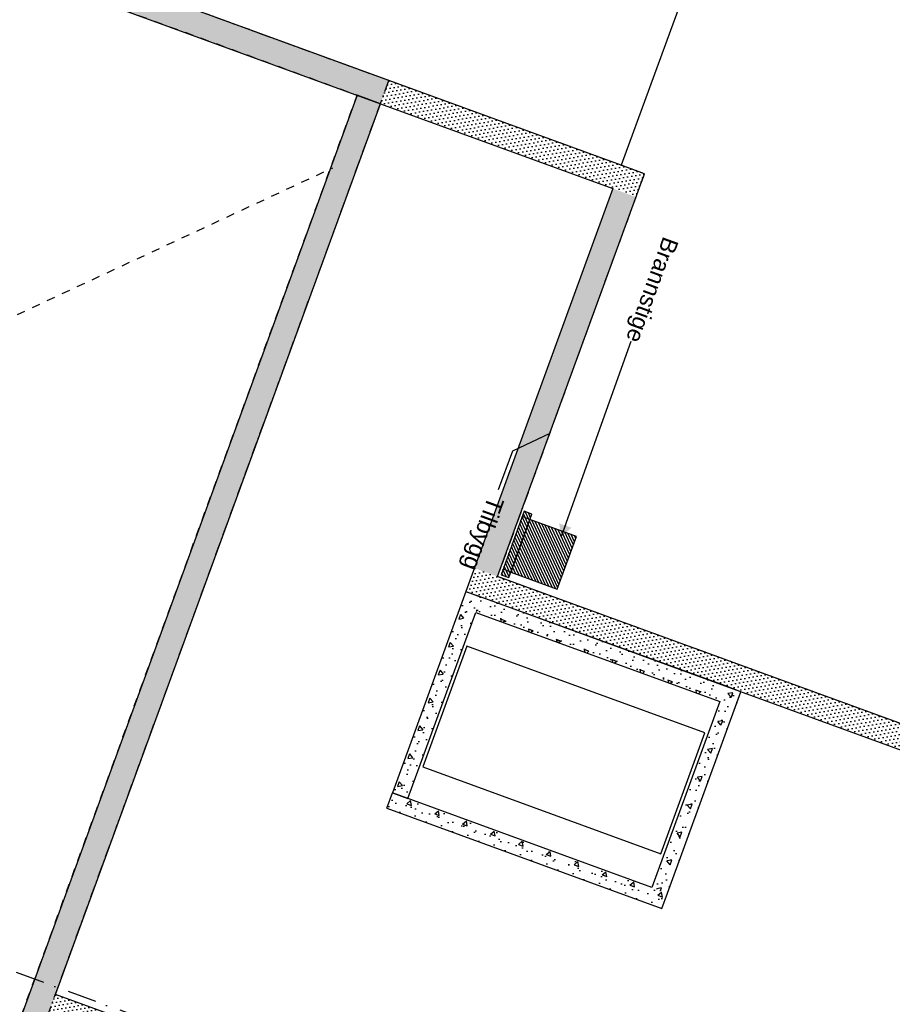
# Model space of a CAD drawing. Header units: millimetres. Extents: x 112481703 to 112588218, y 1264621066 to 1264714063.
# Tile 64 of 81: x 112533663 to 112544243, y 1264675609 to 1264687550. Entities that reach past the tile are written whole.
import ezdxf

# ---------------------------------------------------------------- set-up
doc = ezdxf.new("R2010")
doc.units = ezdxf.units.MM
doc.header["$LTSCALE"] = 0.5
doc.header["$MEASUREMENT"] = 0
for name, pattern in [('Over snittplan', [520, 300, -100, 20, -100]), ('PLINE', [0]), ('Prikk & stiplet', [1340.555525, 705.555534, -352.777767, 0, -282.222223]), ('Stipling', [400, 200, -200])]:
    doc.linetypes.add(name, pattern=pattern)
for name, color, linetype in [('231- Bærende yttervegger (Skravur)(Nye konstruksjoner)', 7, 'Continuous'), ('231- Bærende yttervegger(Nye konstruksjoner)', 7, 'Continuous'), ('242- Ikke-bærende innervegger (Skravur)(Nye konstruksjoner)', 7, 'Continuous'), ('242- Ikke-bærende innervegger(Nye konstruksjoner)', 7, 'Continuous'), ('27-- Fast inventar(Nye konstruksjoner)', 7, 'Continuous'), ('28-- Trapper_ balkonger mv(Nye konstruksjoner)', 7, 'Continuous'), ('621- Heiser(Nye konstruksjoner)', 7, 'Continuous'), ('71-- Bearbeidet terreng(Nye konstruksjoner)', 7, 'Continuous'), ('852- Snittmarkør', 7, 'Continuous'), ('858- Detaljer', 7, 'Continuous'), ('858- Detaljer(Nye konstruksjoner)', 7, 'Continuous'), ('878- Annen overflate_visuell informasjon', 7, 'Continuous')]:
    doc.layers.add(name, color=color, linetype=linetype)
doc.styles.add('GENERATED_STYLE_1', font='arial.ttf')
doc.dimstyles.new('GENERATED_STYLE__2', dxfattribs={"dimtxt": 0.18, "dimasz": 152, "dimexe": 0.18, "dimexo": 0.0625, "dimgap": 0, "dimtad": 0, "dimtih": 1, "dimtoh": 1, "dimdec": 4, "dimzin": 0, "dimdsep": 46, "dimcen": 0.09, "dimadec": 0, "dimazin": 0, "dimtfac": 1, "dimtdec": 4, "dimtmove": 0, "dimatfit": 3, "dimldrblk": 'ARROWHEAD_16', "dimfxl": 1, "dimtolj": 1, "dimtzin": 0, "dimarcsym": 0})
pattern_1 = [(249.95599, (112557650, 1264717795), (-81.35699, 29.68231), [0, -50]), (249.95599, (112557682.11, 1264717756.67), (-81.35699, 29.68231), [0, -50])]
pattern_2 = [(249.956, (112557650, 1264717795), (-585.77, 213.713), [60, -300]), (249.956, (112557881.2, 1264717519.05), (-585.77, 213.713), [60, -300]), (309.956, (112557650, 1264717795), (477.966, 400.436), [60, -300]), (309.956, (112557526.6, 1264717456.8), (477.966, 400.436), [60, -300]), (9.956, (112557629.44, 1264717738.63), (-107.805, 614.148), [60, -300]), (9.956, (112557506.05, 1264717400.44), (-107.805, 614.148), [60, -300]), (249.956, (112557706.37, 1264717774.44), (-112.73156, 41.12902), [0, -120, 0, -180]), (294.956, (112557685.8, 1264717718.07), (108.79586, 50.63064), [0, -90, 0, -150])]
pattern_3 = [(339.956, (112557650, 1264717795), (213.713, 585.77), [60, -300]), (339.956, (112557925.95, 1264718026.2), (213.713, 585.77), [60, -300]), (39.956, (112557650, 1264717795), (-400.436, 477.966), [60, -300]), (39.956, (112557988.2, 1264717671.6), (-400.436, 477.966), [60, -300]), (99.956, (112557706.37, 1264717774.44), (614.148, 107.805), [60, -300]), (99.956, (112558044.56, 1264717651.05), (614.148, 107.805), [60, -300]), (339.956, (112557670.56, 1264717851.37), (41.12902, 112.73156), [0, -120, 0, -180]), (24.956, (112557726.93, 1264717830.8), (-50.63064, 108.79586), [0, -90, 0, -150])]
pattern_4 = [(69.956, (112557650, 1264717795), (-585.77, 213.713), [60, -300]), (69.956, (112557418.8, 1264718070.95), (-585.77, 213.713), [60, -300]), (129.956, (112557650, 1264717795), (477.966, 400.436), [60, -300]), (129.956, (112557773.4, 1264718133.2), (477.966, 400.436), [60, -300]), (189.956, (112557670.56, 1264717851.37), (-107.805, 614.148), [60, -300]), (189.956, (112557793.95, 1264718189.56), (-107.805, 614.148), [60, -300]), (69.956, (112557593.63, 1264717815.56), (-112.73156, 41.12902), [0, -120, 0, -180]), (114.956, (112557614.2, 1264717871.93), (108.79586, 50.63064), [0, -90, 0, -150])]
pattern_5 = [(294.95599, (112557650, 1264717795), (27.198964, 12.65766), [])]

# ---------------------------------------------------------------- blocks, each defined once
blk = doc.blocks.new('Heis[1]', base_point=(112539102, 1264680553))
at = {"layer": '621- Heiser(Nye konstruksjoner)', "linetype": 'PLINE', "flags": 128}
blk.add_lwpolyline([(112539085, 1264679952), (112538551, 1264678487), (112541435, 1264677434), (112541969, 1264678900)], close=True, dxfattribs=at)
blk = doc.blocks.new('X1_Escape_Ladder[2]', base_point=(112539546, 1264680801))
at = {"layer": '28-- Trapper_ balkonger mv(Nye konstruksjoner)', "linetype": 'Continuous'}
h = blk.add_hatch(dxfattribs=at)
h.set_pattern_fill('Skrålinjer_1', color=256, style=0, pattern_type=2)
h.set_pattern_definition(pattern_5)
h.paths.add_polyline_path([(112539593, 1264680784), (112539874, 1264681554), (112539780, 1264681588), (112539499, 1264680818)])
h = blk.add_hatch(dxfattribs=at)
h.set_pattern_fill('Skrålinjer_1', color=256, style=0, pattern_type=2)
h.set_pattern_definition(pattern_5)
h.paths.add_polyline_path([(112540181, 1264680644), (112540414, 1264681283), (112539850, 1264681488), (112539617, 1264680850)])
at = {"layer": '28-- Trapper_ balkonger mv(Nye konstruksjoner)', "linetype": 'PLINE'}
for p, q in [((112539850, 1264681488), (112539756, 1264681523)), ((112539617, 1264680850), (112539523, 1264680884))]:
    blk.add_line(p, q, dxfattribs=at)
at = {"layer": '28-- Trapper_ balkonger mv(Nye konstruksjoner)', "linetype": 'PLINE', "flags": 128}
for points in [[(112539593, 1264680784), (112539874, 1264681554), (112539780, 1264681588), (112539499, 1264680818)], [(112540181, 1264680644), (112540414, 1264681283), (112539850, 1264681488), (112539617, 1264680850)]]:
    blk.add_lwpolyline(points, close=True, dxfattribs=at)
blk = doc.blocks.new('ARROWHEAD_16')
at = {"linetype": 'Continuous'}
blk.add_hatch(color=256, dxfattribs=at).paths.add_polyline_path([(-0.9093, 0.525), (0, 0), (-0.9093, -0.525)])
blk.add_line((0, 0), (-1, 0), dxfattribs=at)

msp = doc.modelspace()

# ---------------------------------------------------------------- hatches: boundary and pattern name
at = {"layer": '231- Bærende yttervegger (Skravur)(Nye konstruksjoner)', "linetype": 'Continuous'}
h = msp.add_hatch(dxfattribs=at)
h.set_pattern_fill('Prikker_tett', color=256, style=0, pattern_type=2)
h.set_pattern_definition(pattern_1)
h.paths.add_polyline_path([(112522254, 1264692288), (112538036, 1264686530), (112538139, 1264686812), (112522357, 1264692570)])
h = msp.add_hatch(dxfattribs=at)
h.set_pattern_fill('Prikker_tett', color=256, style=0, pattern_type=2)
h.set_pattern_definition(pattern_1)
h.paths.add_polyline_path([(112540957, 1264685784), (112538139, 1264686812), (112538036, 1264686530), (112540855, 1264685502)])
h = msp.add_hatch(dxfattribs=at)
h.set_pattern_fill('Prikker_tett', color=256, style=0, pattern_type=2)
h.set_pattern_definition(pattern_1)
h.paths.add_polyline_path([(112529194, 1264662293), (112538036, 1264686530), (112537754, 1264686633), (112528912, 1264662396)])
h = msp.add_hatch(dxfattribs=at)
h.set_pattern_fill('Prikker_tett', color=256, style=0, pattern_type=2)
h.set_pattern_definition(pattern_1)
h.paths.add_polyline_path([(112540855, 1264685502), (112541239, 1264685681), (112540957, 1264685784)])
h = msp.add_hatch(dxfattribs=at)
h.set_pattern_fill('Prikker_tett', color=256, style=0, pattern_type=2)
h.set_pattern_definition(pattern_1)
h.paths.add_polyline_path([(112541136, 1264685399), (112541239, 1264685681), (112540855, 1264685502)])
h = msp.add_hatch(dxfattribs=at)
h.set_pattern_fill('Prikker_tett', color=256, style=0, pattern_type=2)
h.set_pattern_definition(pattern_1)
h.paths.add_polyline_path([(112540855, 1264685502), (112539175, 1264680899), (112539457, 1264680796), (112541136, 1264685399)])
h = msp.add_hatch(dxfattribs=at)
h.set_pattern_fill('Prikker_tett', color=256, style=0, pattern_type=2)
h.set_pattern_definition(pattern_1)
h.paths.add_polyline_path([(112539457, 1264680796), (112539175, 1264680899), (112539072, 1264680617)])
h = msp.add_hatch(dxfattribs=at)
h.set_pattern_fill('Prikker_tett', color=256, style=0, pattern_type=2)
h.set_pattern_definition(pattern_1)
h.paths.add_polyline_path([(112539354, 1264680514), (112539457, 1264680796), (112539072, 1264680617)])
h = msp.add_hatch(dxfattribs=at)
h.set_pattern_fill('Prikker_tett', color=256, style=0, pattern_type=2)
h.set_pattern_definition(pattern_1)
h.paths.add_polyline_path([(112539354, 1264680514), (112542689, 1264679297), (112542792, 1264679579), (112539457, 1264680796)])
h = msp.add_hatch(dxfattribs=at)
h.set_pattern_fill('Prikker_tett', color=256, style=0, pattern_type=2)
h.set_pattern_definition(pattern_1)
h.paths.add_polyline_path([(112545873, 1264678455), (112542792, 1264679579), (112542689, 1264679297), (112545770, 1264678173)])
h = msp.add_hatch(dxfattribs=at)
h.set_pattern_fill('Prikker_tett', color=256, style=0, pattern_type=2)
h.set_pattern_definition(pattern_1)
h.paths.add_polyline_path([(112537195, 1264674596), (112534095, 1264675727), (112533992, 1264675445), (112537092, 1264674314)])
at = {"layer": '242- Ikke-bærende innervegger (Skravur)(Nye konstruksjoner)', "linetype": 'Continuous'}
h = msp.add_hatch(dxfattribs=at)
h.set_pattern_fill('Betong_strukturell', color=256, style=0, pattern_type=2)
h.set_pattern_definition(pattern_2)
h.paths.add_polyline_path([(112539192, 1264680360), (112539072, 1264680617), (112539004, 1264680429)])
h = msp.add_hatch(dxfattribs=at)
h.set_pattern_fill('Betong_strukturell', color=256, style=0, pattern_type=2)
h.set_pattern_definition(pattern_2)
h.paths.add_polyline_path([(112539260, 1264680548), (112539072, 1264680617), (112539192, 1264680360)])
h = msp.add_hatch(dxfattribs=at)
h.set_pattern_fill('Betong_strukturell', color=256, style=0, pattern_type=2)
h.set_pattern_definition([(159.956, (112557650, 1264717795), (213.713, 585.77), [60, -300]), (159.956, (112557374.05, 1264717563.8), (213.713, 585.77), [60, -300]), (219.956, (112557650, 1264717795), (-400.436, 477.966), [60, -300]), (219.956, (112557311.8, 1264717918.4), (-400.436, 477.966), [60, -300]), (279.956, (112557593.63, 1264717815.56), (614.148, 107.805), [60, -300]), (279.956, (112557255.44, 1264717938.95), (614.148, 107.805), [60, -300]), (159.956, (112557629.44, 1264717738.63), (41.12902, 112.73156), [0, -120, 0, -180]), (204.956, (112557573.07, 1264717759.2), (-50.63064, 108.79586), [0, -90, 0, -150])])
h.paths.add_polyline_path([(112539192, 1264680360), (112542151, 1264679281), (112542219, 1264679469), (112539260, 1264680548)])
h = msp.add_hatch(dxfattribs=at)
h.set_pattern_fill('Betong_strukturell', color=256, style=0, pattern_type=2)
h.set_pattern_definition(pattern_2)
h.paths.add_polyline_path([(112539004, 1264680429), (112538181, 1264678174), (112538369, 1264678106), (112539192, 1264680360)])
h = msp.add_hatch(dxfattribs=at)
h.set_pattern_fill('Betong_strukturell', color=256, style=0, pattern_type=2)
h.set_pattern_definition(pattern_4)
h.paths.add_polyline_path([(112542151, 1264679281), (112542407, 1264679400), (112542219, 1264679469)])
h = msp.add_hatch(dxfattribs=at)
h.set_pattern_fill('Betong_strukturell', color=256, style=0, pattern_type=2)
h.set_pattern_definition(pattern_4)
h.paths.add_polyline_path([(112542339, 1264679212), (112542407, 1264679400), (112542151, 1264679281)])
h = msp.add_hatch(dxfattribs=at)
h.set_pattern_fill('Betong_strukturell', color=256, style=0, pattern_type=2)
h.set_pattern_definition(pattern_4)
h.paths.add_polyline_path([(112542151, 1264679281), (112541328, 1264677026), (112541516, 1264676958), (112542339, 1264679212)])
h = msp.add_hatch(dxfattribs=at)
h.set_pattern_fill('Betong_strukturell', color=256, style=0, pattern_type=2)
h.set_pattern_definition(pattern_3)
h.paths.add_polyline_path([(112541328, 1264677026), (112538181, 1264678174), (112538113, 1264677987), (112541260, 1264676838)])
h = msp.add_hatch(dxfattribs=at)
h.set_pattern_fill('Betong_strukturell', color=256, style=0, pattern_type=2)
h.set_pattern_definition(pattern_3)
h.paths.add_polyline_path([(112541328, 1264677026), (112541260, 1264676838), (112541448, 1264676770)])
h = msp.add_hatch(dxfattribs=at)
h.set_pattern_fill('Betong_strukturell', color=256, style=0, pattern_type=2)
h.set_pattern_definition(pattern_3)
h.paths.add_polyline_path([(112541328, 1264677026), (112541448, 1264676770), (112541516, 1264676958)])

# ---------------------------------------------------------------- linework, layer by layer
at = {"layer": '231- Bærende yttervegger(Nye konstruksjoner)', "linetype": 'PLINE', "flags": 128}
for points in [[(112538139, 1264686812), (112522357, 1264692570)], [(112522254, 1264692288), (112538036, 1264686530)], [(112540957, 1264685784), (112538139, 1264686812)], [(112537754, 1264686633), (112528912, 1264662396)], [(112538036, 1264686530), (112537754, 1264686633)], [(112534095, 1264675727), (112538036, 1264686530)], [(112538036, 1264686530), (112540855, 1264685502)], [(112541239, 1264685681), (112540957, 1264685784)], [(112539457, 1264680796), (112541239, 1264685681)], [(112540855, 1264685502), (112539072, 1264680617)], [(112542792, 1264679579), (112539457, 1264680796)], [(112539072, 1264680617), (112539354, 1264680514)], [(112539354, 1264680514), (112542689, 1264679297)], [(112545873, 1264678455), (112542792, 1264679579)], [(112542689, 1264679297), (112545770, 1264678173)], [(112537195, 1264674596), (112534095, 1264675727)]]:
    msp.add_lwpolyline(points, dxfattribs=at)
at = {"layer": '242- Ikke-bærende innervegger(Nye konstruksjoner)', "linetype": 'PLINE', "flags": 128}
for points in [[(112539072, 1264680617), (112538181, 1264678174)], [(112539072, 1264680617), (112539260, 1264680548)], [(112542219, 1264679469), (112539260, 1264680548)], [(112538369, 1264678106), (112539192, 1264680360)], [(112539192, 1264680360), (112542151, 1264679281)], [(112542407, 1264679400), (112542219, 1264679469)], [(112541516, 1264676958), (112542407, 1264679400)], [(112542151, 1264679281), (112541328, 1264677026)], [(112538113, 1264677987), (112538181, 1264678174)], [(112538181, 1264678174), (112538369, 1264678106)], [(112541328, 1264677026), (112538181, 1264678174)], [(112538113, 1264677987), (112541448, 1264676770)], [(112541448, 1264676770), (112541516, 1264676958)]]:
    msp.add_lwpolyline(points, dxfattribs=at)
at = {"layer": '27-- Fast inventar(Nye konstruksjoner)', "linetype": 'Stipling'}
msp.add_line((112527107, 1264680937), (112537461, 1264685755), dxfattribs=at)
at = {"layer": '27-- Fast inventar(Nye konstruksjoner)', "linetype": 'Stipling', "flags": 128}
msp.add_lwpolyline([(112524336, 1264691529), (112521251, 1264683074), (112527107, 1264680937), (112525771, 1264677273), (112533333, 1264674514), (112537754, 1264686633)], close=True, dxfattribs=at)
at = {"layer": '71-- Bearbeidet terreng(Nye konstruksjoner)', "linetype": 'PLINE', "flags": 128}
for points in [[(112540957, 1264685784), (112523390, 1264692193)], [(112542328, 1264689541), (112540957, 1264685784)]]:
    msp.add_lwpolyline(points, dxfattribs=at)
at = {"layer": '852- Snittmarkør', "linetype": 'Prikk & stiplet'}
msp.add_line((112578668, 1264659561), (112483198, 1264694392), dxfattribs=at)
at = {"layer": '878- Annen overflate_visuell informasjon', "linetype": 'Over snittplan'}
msp.add_line((112533992, 1264675445), (112538139, 1264686812), dxfattribs=at)
at = {"layer": '878- Annen overflate_visuell informasjon', "linetype": 'Over snittplan', "flags": 128}
msp.add_lwpolyline([(112545657, 1264678534), (112539457, 1264680796), (112541239, 1264685681), (112522357, 1264692570), (112522631, 1264693322), (112513988, 1264696475), (112510904, 1264688020), (112512594, 1264687403), (112506357, 1264670305), (112529091, 1264662011), (112533992, 1264675445), (112543485, 1264671981)], dxfattribs=at)

# ---------------------------------------------------------------- block references
at = {"layer": '28-- Trapper_ balkonger mv(Nye konstruksjoner)', "linetype": 'PLINE'}
msp.add_blockref('X1_Escape_Ladder[2]', (112539546, 1264680801), dxfattribs=at)
at = {"layer": '621- Heiser(Nye konstruksjoner)', "linetype": 'PLINE'}
msp.add_blockref('Heis[1]', (112539102, 1264680553), dxfattribs=at)

# ---------------------------------------------------------------- texts
at = {"layer": '858- Detaljer', "linetype": 'Continuous', "insert": (112539414, 1264681761), "char_height": 206.06, "attachment_point": 4, "rotation": 249.956, "style": 'GENERATED_STYLE_1'}
msp.add_mtext('\\A1;{\\pql;\\fArial|b0|i0|c0|p0;\\W1.000000;Tilbygg}', dxfattribs=at)
at = {"layer": '858- Detaljer(Nye konstruksjoner)', "linetype": 'Continuous', "insert": (112541077, 1264683653), "char_height": 200, "attachment_point": 6, "rotation": 249.956, "style": 'GENERATED_STYLE_1'}
msp.add_mtext('\\A1;{\\pqr;\\fArial|b0|i0|c0|p0;\\W1.000000;Brannstige}', dxfattribs=at)

# ---------------------------------------------------------------- leaders
at = {"layer": '858- Detaljer', "linetype": 'PLINE', "annotation_type": 0, "has_hookline": 1, "hookline_direction": 0, "text_width": 901, "horizontal_direction": (-0.342742, -0.93943, 0)}
msp.add_leader([(112540090, 1264682530), (112539636, 1264682319), (112539465, 1264681849)], dimstyle='GENERATED_STYLE__2', dxfattribs=at)
at = {"layer": '858- Detaljer(Nye konstruksjoner)', "linetype": 'PLINE', "annotation_type": 0, "has_hookline": 1, "hookline_direction": 1, "text_width": 1302, "horizontal_direction": (-0.342742, -0.93943, 0)}
msp.add_leader([(112540232, 1264681285), (112541077, 1264683653)], dimstyle='GENERATED_STYLE__2', dxfattribs=at)

doc.saveas('drawing.dxf')
